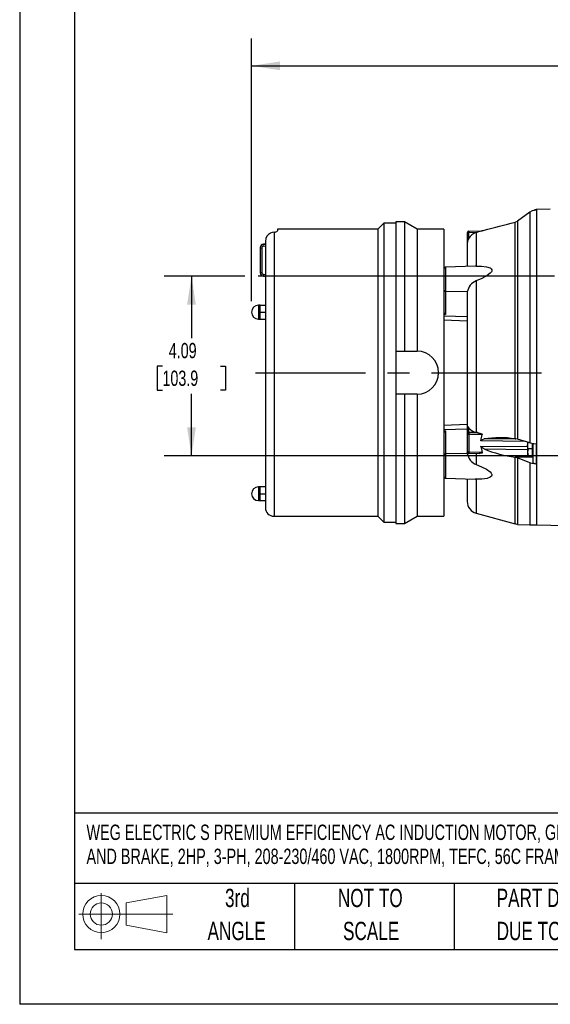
# Model space of a CAD drawing. Header units: inches. Extents: x 0 to 55, y 0 to 42.5.
# Tile 1 of 18: x 0 to 12.1, y 0 to 22.4. Entities that reach past the tile are written whole.
import ezdxf

# ---------------------------------------------------------------- set-up
doc = ezdxf.new("R2010")
doc.units = ezdxf.units.IN
doc.header["$LTSCALE"] = 5
doc.header["$MEASUREMENT"] = 0
doc.linetypes.add('CENTERX2', pattern=[0.8, 0.5, -0.1, 0.1, -0.1])
doc.layers.add('CENTER', color=40, linetype='CENTERX2')
doc.layers.add('SLD-DEFPOINTS', color=7, linetype='Continuous')
doc.layers.add('DIMENSIONS', color=140, linetype='Continuous', lineweight=25)
doc.layers.add('TEXT', color=140, linetype='Continuous', lineweight=25)
doc.styles.add('SLDTEXTSTYLE0', font='TXT', dxfattribs={"width": 0.7})
doc.dimstyles.new('SLDDIMSTYLE1', dxfattribs={"dimtxt": 0.347222, "dimasz": 0.65, "dimexe": 0, "dimexo": 0.0625, "dimgap": 0.086806, "dimtad": 0, "dimtih": 1, "dimtoh": 1, "dimrnd": 1e-09, "dimzin": 12, "dimdsep": 46, "dimtxsty": 'SLDTEXTSTYLE0', "dimsah": 1, "dimcen": 0.09, "dimadec": 0, "dimazin": 3, "dimtfac": 1, "dimtofl": 0, "dimtmove": 0, "dimatfit": 3, "dimfxl": 0, "dimfrac": 2, "dimtolj": 1, "dimtzin": 12, "dimarcsym": 0})

# ---------------------------------------------------------------- blocks, each defined once
blk = doc.blocks.new('Block11')
at = {"color": 7, "linetype": 'Continuous', "lineweight": 18}
for p, q in [((0.51, 1.045), (0.51, 0)), ((1.079, 0.82), (2.003, 0.991)), ((2.003, 0.991), (2.003, 0.144)), ((1.079, 0.314), (1.079, 0.82)), ((0, 0.567), (2.141, 0.567)), ((1.079, 0.314), (2.003, 0.144))]:
    blk.add_line(p, q, dxfattribs=at)
for radius in [0.423, 0.253]:
    blk.add_circle((0.51, 0.567), radius, dxfattribs=at)
blk = doc.blocks.new('Block12')
at = {"layer": 'SLD-DEFPOINTS'}
blk.add_blockref('Block11', (0, 0), dxfattribs=at)
blk = doc.blocks.new('SW_NOTE_0_1')
at = {"layer": 'TEXT', "color": 0, "linetype": 'CENTERX2', "lineweight": 18, "char_height": 0.35, "attachment_point": 1, "style": 'SLDTEXTSTYLE0'}
for s, insert in [('WEG ELECTRIC S PREMIUM EFFICIENCY AC INDUCTION MOTOR, GENERAL PURPOSE, INVERTER RATED & HAZARDOUS LOC', (0, 0.451)), ('AND BRAKE, 2HP, 3-PH, 208-230/460 VAC, 1800RPM, TEFC, 56C FRAME, ROLLED STEEL, C-FACE MOUNT', (0, -0.096))]:
    blk.add_mtext(s, dxfattribs=dict(at, insert=insert))
blk = doc.blocks.new('SW_NOTE_0_4')
at = {"layer": 'TEXT', "color": 0, "linetype": 'CENTERX2', "lineweight": 18, "char_height": 0.41667, "attachment_point": 1, "style": 'SLDTEXTSTYLE0'}
for s, insert in [('PART DIMENSIONS MAY DIFFER SLIGHTLY', (0, 0.537)), ("DUE TO MANUFACTURER'S VARIANCES", (0, -0.215))]:
    blk.add_mtext(s, dxfattribs=dict(at, insert=insert))
blk = doc.blocks.new('SW_NOTE_0_5')
at = {"layer": 'TEXT', "color": 0, "linetype": 'CENTERX2', "lineweight": 18, "char_height": 0.4167, "attachment_point": 2, "style": 'SLDTEXTSTYLE0'}
for s, insert in [('NOT TO', (1.035, 0.537)), ('SCALE', (1.054, -0.215))]:
    blk.add_mtext(s, dxfattribs=dict(at, insert=insert))
blk = doc.blocks.new('SW_NOTE_0_6')
at = {"layer": 'TEXT', "color": 0, "linetype": 'CENTERX2', "lineweight": 18, "char_height": 0.4167, "attachment_point": 2, "style": 'SLDTEXTSTYLE0'}
for s, insert in [('3rd', (0.456, 0.537)), ('ANGLE', (0.437, -0.215))]:
    blk.add_mtext(s, dxfattribs=dict(at, insert=insert))
blk = doc.blocks.new('_D_1')
at = {"layer": 'DIMENSIONS'}
for p, q in [((5.125, 16.577), (3.283, 16.577)), ((3.908, 16.577), (3.908, 15.163)), ((12.168, 16.577), (5.425, 16.577)), ((3.248, 14.531), (3.131, 14.531)), ((3.131, 14.531), (3.131, 13.979)), ((4.569, 14.531), (4.685, 14.531)), ((4.685, 14.531), (4.685, 13.979)), ((3.131, 13.979), (3.248, 13.979)), ((3.908, 12.487), (3.908, 13.901)), ((4.685, 13.979), (4.569, 13.979)), ((12.351, 12.487), (3.283, 12.487))]:
    blk.add_line(p, q, dxfattribs=at)
for points in [[(3.908, 16.577), (3.808, 15.927), (4.008, 15.927)], [(3.908, 12.487), (4.008, 13.137), (3.808, 13.137)]]:
    blk.add_solid(points, dxfattribs=at)
at = {"layer": 'DIMENSIONS', "char_height": 0.3472, "attachment_point": 1, "style": 'SLDTEXTSTYLE0'}
for s, insert in [('4.09', (3.392, 15.057)), ('103.9', (3.248, 14.427))]:
    blk.add_mtext(s, dxfattribs=dict(at, insert=insert))
blk = doc.blocks.new('_D_4')
at = {"layer": 'DIMENSIONS'}
for p, q in [((5.275, 16.008), (5.275, 21.991)), ((23.818, 15.022), (23.818, 21.991)), ((5.275, 21.366), (13.415, 21.366)), ((13.886, 21.365), (13.769, 21.365)), ((13.769, 21.365), (13.769, 20.813)), ((15.207, 21.365), (15.323, 21.365)), ((15.323, 21.365), (15.323, 20.813)), ((23.818, 21.366), (15.677, 21.366)), ((13.769, 20.813), (13.886, 20.813)), ((15.323, 20.813), (15.207, 20.813))]:
    blk.add_line(p, q, dxfattribs=at)
for points in [[(5.275, 21.366), (5.925, 21.266), (5.925, 21.466)], [(23.818, 21.366), (23.168, 21.466), (23.168, 21.266)]]:
    blk.add_solid(points, dxfattribs=at)
at = {"layer": 'DIMENSIONS', "char_height": 0.3472, "attachment_point": 1, "style": 'SLDTEXTSTYLE0'}
for s, insert in [('18.54', (13.886, 21.891)), ('471.0', (13.886, 21.261))]:
    blk.add_mtext(s, dxfattribs=dict(at, insert=insert))

msp = doc.modelspace()

# ---------------------------------------------------------------- linework, layer by layer
at = {"color": 7, "linetype": 'Continuous'}
for p in [(0.0005, 42.5005), (55.0005, 0.0005)]:
    msp.add_line(p, (0.0005, 0.0005), dxfattribs=at)
for p, q in [((11.6084, 18.0328), (11.3208, 17.8324)), ((11.5542, 17.9982), (11.5542, 17.9974)), ((11.6084, 18.0328), (11.6084, 12.7809)), ((11.7505, 18.0916), (11.7505, 18.082)), ((12.07, 18.1001), (11.7592, 18.0919)), ((11.7592, 18.0919), (11.7592, 10.9143)), ((8.2803, 17.7856), (8.1449, 17.6502)), ((8.5559, 17.7856), (8.2803, 17.7856)), ((8.2803, 17.7856), (8.2803, 10.9746)), ((8.7528, 17.8151), (8.5559, 17.8151)), ((8.5559, 17.8151), (8.5559, 14.8722)), ((9.0385, 17.6502), (8.7528, 17.8151)), ((8.7528, 17.8151), (8.7528, 14.8722)), ((11.2713, 17.8093), (11.2886, 17.815)), ((11.2713, 12.8739), (11.2713, 17.8093)), ((11.2886, 17.815), (11.3208, 17.8324)), ((11.3208, 17.8324), (11.3208, 12.8641)), ((5.7865, 17.5812), (5.7865, 11.11)), ((8.1449, 17.6502), (5.8653, 17.6502)), ((5.8653, 17.6502), (5.8653, 17.6067)), ((8.1449, 17.6502), (8.1449, 11.11)), ((9.6487, 17.6502), (9.0385, 17.6502)), ((9.0385, 17.6502), (9.0385, 14.8722)), ((9.6487, 17.6502), (9.6487, 11.11)), ((10.1802, 17.5633), (10.1802, 17.2981)), ((10.2189, 17.6027), (10.5207, 17.6079)), ((10.2189, 17.5735), (10.4162, 17.5769)), ((10.2189, 17.4394), (10.2189, 17.5735)), ((10.3845, 17.5683), (10.4162, 17.5769)), ((10.3845, 17.5683), (10.3845, 16.8027)), ((5.5897, 17.3087), (5.5435, 17.3047)), ((5.5435, 17.303), (5.5897, 17.3065)), ((5.5435, 17.3047), (5.5435, 17.303)), ((5.5435, 17.264), (5.5897, 17.2676)), ((5.5897, 17.3751), (5.5897, 14.3801)), ((10.1802, 17.2981), (10.1802, 16.7959)), ((5.4716, 17.2249), (5.5075, 17.2249)), ((5.4716, 17.2249), (5.4716, 16.6534)), ((5.5075, 17.2249), (5.5075, 16.6534)), ((5.5075, 16.6534), (5.4716, 16.6534)), ((5.5897, 16.6107), (5.5435, 16.6143)), ((10.3624, 16.8022), (9.6867, 16.7786)), ((9.6867, 16.7786), (9.6867, 16.2293)), ((10.3845, 16.8027), (10.3625, 16.8015)), ((5.5435, 16.5752), (5.5435, 16.5736)), ((5.5897, 16.5717), (5.5435, 16.5752)), ((5.5435, 16.5736), (5.5897, 16.5695)), ((10.3845, 16.4708), (10.3845, 13.0247)), ((10.1812, 16.2171), (9.6867, 16.2293)), ((9.6867, 16.2293), (9.6867, 15.7034)), ((10.1812, 16.2171), (10.1802, 16.201)), ((10.1802, 16.201), (10.1802, 14.3801)), ((5.4716, 15.9155), (5.4322, 15.9155)), ((5.4322, 15.9155), (5.4322, 15.6005)), ((5.4716, 15.8368), (5.4716, 15.9155)), ((5.4716, 15.9155), (5.5897, 15.9155)), ((5.4716, 15.758), (5.4716, 15.8368)), ((5.4716, 15.6793), (5.4716, 15.758)), ((5.4716, 15.758), (5.5897, 15.758)), ((9.6867, 15.7034), (9.6487, 15.7039)), ((5.4322, 15.6005), (5.4716, 15.6005)), ((5.4716, 15.6005), (5.4716, 15.6793)), ((5.4716, 15.6005), (5.5897, 15.6005)), ((9.6487, 15.6735), (10.1802, 15.6604)), ((9.6487, 15.5796), (10.1802, 15.5611)), ((8.5559, 14.8722), (8.5559, 13.8879)), ((8.5559, 14.8722), (9.0385, 14.8722)), ((5.5897, 14.3801), (5.5897, 11.3068)), ((10.1802, 14.3801), (10.1802, 13.1845)), ((9.0385, 13.8879), (8.5559, 13.8879)), ((8.5559, 13.8879), (8.5559, 10.945)), ((8.7528, 13.8879), (8.7528, 10.945)), ((9.0385, 13.8879), (9.0385, 11.11)), ((10.1802, 13.1991), (9.6487, 13.1805)), ((9.6487, 13.0867), (10.1802, 13.0998)), ((9.6487, 13.0562), (9.6867, 13.0568)), ((9.6867, 13.0568), (9.6867, 12.5308)), ((10.1802, 13.1845), (10.1802, 12.9904)), ((10.2189, 13.0183), (10.2189, 13.1164)), ((10.4162, 13.0188), (10.2189, 13.0183)), ((10.4162, 13.0188), (10.3845, 13.0247)), ((10.1802, 12.9904), (10.1802, 12.5865)), ((10.5207, 12.9716), (10.2189, 12.9707)), ((10.2189, 12.9707), (10.2189, 12.5668)), ((10.489, 12.8281), (10.5207, 12.9716)), ((11.4904, 12.815), (10.489, 12.8281)), ((11.3243, 12.8631), (10.564, 12.8714)), ((11.2713, 12.8739), (11.2886, 12.8715)), ((11.3208, 12.8641), (11.2886, 12.8715)), ((11.6084, 12.7809), (11.3208, 12.8641)), ((11.5542, 12.7994), (11.5542, 12.7246)), ((11.5542, 12.7246), (11.5665, 12.793)), ((10.1802, 12.5796), (10.1802, 12.5591)), ((10.1812, 12.543), (10.1802, 12.5591)), ((10.5207, 12.5607), (10.2189, 12.5668)), ((10.489, 12.7047), (10.5207, 12.5607)), ((10.489, 12.7047), (11.5542, 12.7)), ((10.564, 12.6432), (11.5542, 12.6342)), ((11.568, 12.6478), (11.5542, 12.7246)), ((11.5542, 12.7246), (11.5542, 12.571)), ((11.568, 12.6478), (11.5542, 12.571)), ((11.5542, 12.571), (11.568, 12.4942)), ((11.5542, 12.571), (11.5542, 12.4942)), ((11.6645, 12.6478), (11.568, 12.6478)), ((11.6645, 12.6478), (11.6645, 12.7696)), ((11.6645, 12.4942), (11.6645, 12.6478)), ((11.6763, 12.7672), (11.6763, 12.3452)), ((11.7505, 12.7593), (11.7505, 12.2989)), ((10.1812, 12.543), (9.6867, 12.5308)), ((9.6867, 12.5308), (9.6867, 11.9815)), ((10.2188, 12.5471), (10.4528, 12.5424)), ((10.3845, 12.5473), (10.3845, 12.2893)), ((11.2886, 12.4537), (11.2713, 12.457)), ((11.2713, 10.9424), (11.2713, 12.457)), ((11.6763, 12.4591), (11.2886, 12.4537)), ((11.2886, 12.4537), (11.3208, 12.4437)), ((11.6084, 12.3266), (11.3208, 12.4437)), ((11.3208, 12.4437), (11.3208, 10.9257)), ((11.568, 12.4942), (11.5542, 12.4942)), ((11.568, 12.4942), (11.6645, 12.4942)), ((11.6645, 12.5198), (11.6763, 12.5198)), ((11.6084, 12.3266), (11.6084, 10.9182)), ((9.6867, 11.9815), (10.3624, 11.9579)), ((10.1802, 11.9643), (10.1802, 11.4462)), ((10.3845, 11.9574), (10.3625, 11.9587)), ((10.3845, 11.9574), (10.3845, 11.18)), ((5.4716, 11.7816), (5.4322, 11.7816)), ((5.4322, 11.7816), (5.4322, 11.4667)), ((5.4716, 11.7029), (5.4716, 11.7816)), ((5.5897, 11.7816), (5.4716, 11.7816)), ((5.4716, 11.6242), (5.4716, 11.7029)), ((5.4322, 11.4667), (5.4716, 11.4667)), ((5.4716, 11.6242), (5.5897, 11.6242)), ((5.4716, 11.5454), (5.4716, 11.6242)), ((5.4716, 11.4667), (5.4716, 11.5454)), ((5.4716, 11.4667), (5.5897, 11.4667)), ((5.7865, 11.11), (8.1449, 11.11)), ((8.1449, 11.11), (8.2803, 10.9746)), ((8.7528, 10.945), (9.0385, 11.11)), ((9.0385, 11.11), (9.6487, 11.11)), ((10.3845, 11.18), (11.2713, 10.9424)), ((8.2803, 10.9746), (8.5559, 10.9746)), ((8.5559, 10.945), (8.7528, 10.945)), ((11.3208, 10.9257), (11.6084, 10.9182)), ((11.6084, 10.9182), (11.7592, 10.9143)), ((11.7592, 10.9143), (12.406, 10.8973))]:
    msp.add_line(p, q)
at = {"flags": 128}
for points in [[(11.7505, 18.082), (11.6604, 18.0613), (11.6084, 18.0328)], [(5.7865, 17.5812), (5.7423, 17.5724), (5.7078, 17.5599)], [(10.5207, 17.6079), (10.5211, 17.6078), (10.52, 17.6072), (10.5171, 17.6061), (10.5093, 17.6035), (10.4781, 17.5943), (10.4162, 17.5769)], [(10.2189, 17.4394), (10.1902, 17.3711), (10.1802, 17.2981)], [(10.3845, 16.8027), (10.5036, 16.8015), (10.6171, 16.789), (10.6997, 16.7634), (10.7246, 16.7461), (10.7395, 16.7221), (10.74, 16.7004), (10.731, 16.6778), (10.7038, 16.6441), (10.6325, 16.5897), (10.512, 16.5246), (10.3845, 16.4708)], [(10.1802, 13.1845), (10.1902, 13.1546), (10.2189, 13.1164)], [(10.4162, 13.0188), (10.4915, 12.9981), (10.5056, 12.9913), (10.5135, 12.9859), (10.5186, 12.9808), (10.5205, 12.9775), (10.5211, 12.9744), (10.5207, 12.9716)], [(10.2189, 12.9707), (10.2113, 12.9712), (10.2041, 12.9723), (10.1974, 12.9742), (10.1915, 12.9766), (10.1867, 12.9796), (10.1832, 12.983), (10.181, 12.9866), (10.1802, 12.9904)], [(10.489, 12.8281), (10.4923, 12.8376), (10.5013, 12.8475), (10.5256, 12.8606), (10.564, 12.8714)], [(11.6084, 12.7809), (11.6919, 12.7641), (11.7505, 12.7593)], [(10.2189, 12.5668), (10.2113, 12.5672), (10.2041, 12.5684), (10.1974, 12.5702), (10.1915, 12.5727), (10.1867, 12.5757), (10.1832, 12.579), (10.181, 12.5827), (10.1802, 12.5865)], [(10.5207, 12.5607), (10.5211, 12.5574), (10.52, 12.5545), (10.5171, 12.5515), (10.5093, 12.5477), (10.4781, 12.5427), (10.4528, 12.5424)], [(10.564, 12.6432), (10.5323, 12.6596), (10.4981, 12.6862), (10.4915, 12.6961), (10.489, 12.7047)], [(11.7505, 12.2989), (11.7248, 12.3021), (11.7024, 12.3102), (11.686, 12.3225), (11.6774, 12.3374), (11.6763, 12.3452)], [(10.3845, 12.2893), (10.5036, 12.2394), (10.6171, 12.1799), (10.6997, 12.12), (10.7246, 12.0923), (10.7395, 12.062), (10.74, 12.0401), (10.731, 12.0213), (10.7038, 11.999), (10.6325, 11.9743), (10.512, 11.959), (10.3845, 11.9574)], [(11.7505, 12.2989), (11.6604, 12.3101), (11.6084, 12.3266)]]:
    msp.add_lwpolyline(points, dxfattribs=at)
for centre, radius, start, end in [((11.755, 18.013), 0.0787, 93.31673, 130.95245), ((11.7664, 17.8164), 0.2756, 91.5, 93.31673), ((-2.5172, 69.4299), 53.4304, 284.17168, 284.95526), ((5.7917, 17.3761), 0.202, 114.54612, 180.30283), ((5.795, 17.6895), 0.1086, 265.52235, 310.29818), ((10.2196, 17.5633), 0.0394, 91, 180), ((10.21, 17.5287), 0.0457, 78.8058, 130.70472), ((10.7055, 17.5881), 0.4868, 178.28281, 181.71719), ((10.4586, 17.3023), 0.2761, 105.56175, 150.23344), ((10.1584, 19.133), 1.5611, 282.22982, 285.06304), ((5.5503, 17.2262), 0.0787, 95, 180), ((5.5499, 17.2249), 0.0783, 94.72765, 180.05425), ((5.5466, 17.225), 0.0391, 94.65871, 180.16464), ((5.6829, 17.2835), 0.1408, 172.02972, 187.97028), ((5.5499, 16.6533), 0.0783, 179.94574, 265.27236), ((5.5503, 16.652), 0.0787, 180, 265), ((5.5466, 16.6533), 0.0391, 179.83579, 265.34085), ((5.6829, 16.5948), 0.1408, 172.02972, 187.97028), ((9.6881, 16.7393), 0.0394, 92, 180), ((10.5166, 16.1566), 0.3409, 112.80831, 169.77703), ((9.6828, 16.2638), 0.0347, 191.02808, 276.54647), ((5.4322, 15.758), 0.1575, 90, 180), ((5.4322, 15.758), 0.1575, 180, 270), ((9.7359, 15.7787), 0.09, 194.70488, 236.85499), ((9.0385, 14.3801), 0.4921, 270, 90), ((9.7326, 12.9839), 0.0861, 122.15373, 166.2864), ((10.2145, 12.9836), 0.0349, 82.69985, 168.77449), ((11.7628, 12.9945), 1.544, 179.11834, 180.88166), ((10.4299, 13.302), 0.281, 221.31899, 260.69171), ((10.9258, 10.5422), 2.3572, 81.57191, 98.82785), ((10.2186, 12.5849), 0.0378, 178.87552, 271.49217), ((10.5448, 12.5551), 0.3261, 177.94198, 181.40005), ((11.6278, 15.2471), 2.8128, 247.77992, 262.71898), ((9.6828, 12.4964), 0.0347, 83.45353, 168.97192), ((10.5166, 12.6035), 0.3409, 190.22297, 247.19169), ((9.6881, 12.0209), 0.0394, 180, 268), ((5.4322, 11.6242), 0.1575, 90, 180), ((5.4322, 11.6242), 0.1575, 180, 270), ((10.4558, 11.4462), 0.2756, 180, 255), ((5.7865, 11.3068), 0.1969, 180, 270), ((11.2305, 10.7903), 0.1575, 58.50988, 75)]:
    msp.add_arc(centre, radius, start, end)
at = {"layer": 'CENTER'}
msp.add_line((5.3672, 14.3801), (23.8995, 14.3801), dxfattribs=at)
at = {"layer": 'TEXT'}
for p, q in [((1.25, 41.25), (1.25, 1.25)), ((53.75, 4.3555), (1.25, 4.3555)), ((53.75, 2.75), (1.25, 2.75)), ((6.25, 2.75), (6.25, 1.25)), ((9.8842, 2.75), (9.8842, 1.25)), ((1.25, 1.25), (53.75, 1.25))]:
    msp.add_line(p, q, dxfattribs=at)

# ---------------------------------------------------------------- block references
at = {"layer": 'SLD-DEFPOINTS'}
msp.add_blockref('Block12', (1.3461, 1.487), dxfattribs=at)
at = {"layer": 'TEXT', "linetype": 'CENTERX2', "lineweight": 18}
for name, p in [('SW_NOTE_0_1', (1.5194, 3.6405)), ('SW_NOTE_0_6', (4.4975, 2.0936)), ('SW_NOTE_0_5', (6.9404, 2.0936)), ('SW_NOTE_0_4', (10.8503, 2.0936))]:
    msp.add_blockref(name, p, dxfattribs=at)

# ---------------------------------------------------------------- dimensions: what is measured, and where the dimension line sits
at = {"layer": 'DIMENSIONS'}
for base, p1, p2, angle, picture, middle in [((23.8178, 21.3662), (5.2747, 15.758), (23.8178, 14.7719), 0, '_D_4', (14.5463, 21.3662)), ((3.9082, 12.487), (12.6185, 16.5772), (12.6014, 12.487), 90, '_D_1', (3.9082, 14.5321))]:
    dim = msp.add_linear_dim(base=base, p1=p1, p2=p2, angle=angle, dimstyle='SLDDIMSTYLE1', dxfattribs=at)
    dim.commit()
    dim.dimension.update_dxf_attribs({"geometry": picture, "text_midpoint": middle, "dimtype": 160})

doc.saveas('drawing.dxf')
